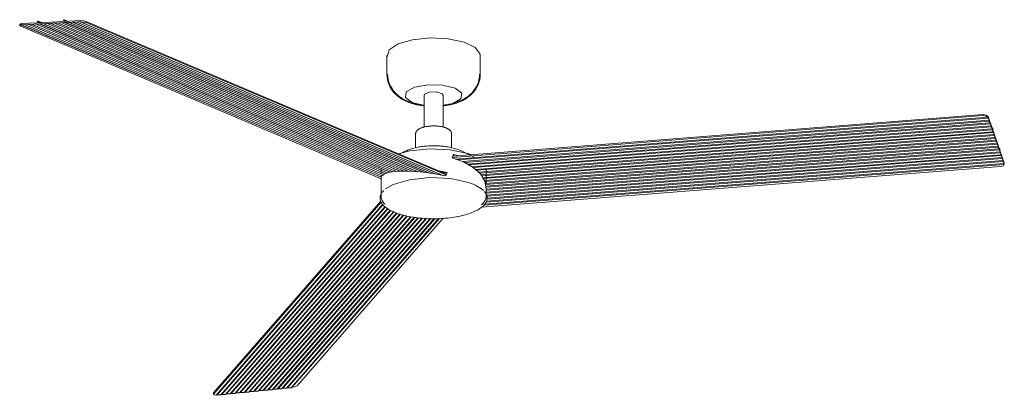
# Model space of a CAD drawing. Header units: millimetres. Extents: x 5554 to 11530, y -551 to 7395.
# Tile 2 of 3: x 7723 to 9094, y -551 to -28. Entities that reach past the tile are written whole.
import ezdxf

# ---------------------------------------------------------------- set-up
doc = ezdxf.new("R2010")
doc.units = ezdxf.units.MM
doc.layers.add('0_87', color=7, linetype='Continuous', lineweight=9)
doc.layers.add('Aparatos eléctricos', color=7, linetype='Continuous', lineweight=9)

# ---------------------------------------------------------------- blocks, each defined once
blk = doc.blocks.new('34287 - 34287 CRUISER XL Black fan with DC motor-590813-00 Isometrico PDF')
at = {"layer": '0_87'}
for p, q in [((4685.2, -33.7), (4684.9, -35.5)), ((4686.4, -34.6), (5188.1, -246.9)), ((5188.1, -249.3), (4686.4, -36.9)), ((4687.1, -33.1), (4686.8, -34.7)), ((4686.8, -34.7), (4687.6, -34.9)), ((4709.3, -31.9), (4687.1, -33.1)), ((4691.5, -34.3), (4687.6, -34.9)), ((4687.6, -34.9), (5188.1, -246.8)), ((5189.3, -245), (4691.5, -34.3)), ((4691.5, -34.3), (4692.7, -34.7)), ((4692.7, -34.7), (4696.6, -34)), ((5189.4, -244.9), (4692.7, -34.7)), ((4696.6, -34), (4697.8, -34.4)), ((5191.1, -243.3), (4696.6, -34)), ((4697.8, -34.4), (4701.8, -33.8)), ((5191.1, -243.3), (4697.8, -34.4)), ((4701.8, -33.8), (4702.9, -34.2)), ((5193.7, -242), (4701.8, -33.8)), ((4702.9, -34.2), (4706.9, -33.5)), ((5193.8, -242), (4702.9, -34.2)), ((4706.9, -33.5), (4708.1, -33.9)), ((5197, -240.9), (4706.9, -33.5)), ((4708.1, -33.9), (4712, -33.2)), ((5197.1, -240.9), (4708.1, -33.9)), ((4709.5, -30.5), (4709.3, -31.9)), ((4715.6, -31.6), (4710.7, -29.5)), ((4745.6, -30.1), (4710.7, -31.9)), ((4710.7, -31.9), (4711, -30.4)), ((4711, -30.4), (4714, -31.7)), ((4712, -33.2), (4713.2, -33.6)), ((5200.3, -239.9), (4712, -33.2)), ((4713.2, -33.6), (4717.2, -33)), ((5200.6, -240), (4713.2, -33.6)), ((4717.2, -33), (4718.3, -33.4)), ((5204.9, -239.4), (4717.2, -33)), ((4718.3, -33.4), (4722.3, -32.7)), ((5205, -239.4), (4718.3, -33.4)), ((4722.3, -32.7), (4723.4, -33.1)), ((5209.3, -238.9), (4722.3, -32.7)), ((4723.4, -33.1), (4727.4, -32.5)), ((5209.5, -238.9), (4723.4, -33.1)), ((4727.4, -32.5), (4728.6, -32.9)), ((5213.9, -238.4), (4727.4, -32.5)), ((4728.6, -32.9), (4732.5, -32.2)), ((5214.7, -238.6), (4728.6, -32.9)), ((4732.5, -32.2), (4733.7, -32.6)), ((5220, -238.6), (4732.5, -32.2)), ((4733.7, -32.6), (4737.7, -31.9)), ((5220.3, -238.6), (4733.7, -32.6)), ((4737.7, -31.9), (4738.8, -32.3)), ((5225.7, -238.5), (4737.7, -31.9)), ((4738.8, -32.3), (4742.8, -31.7)), ((5225.9, -238.5), (4738.8, -32.3)), ((4742.8, -31.7), (4743.9, -32.1)), ((5232.4, -238.9), (4742.8, -31.7)), ((4743.9, -32.1), (4747.9, -31.4)), ((5232.7, -239), (4743.9, -32.1)), ((4745.9, -28.6), (4745.6, -30.1)), ((4751.9, -29.8), (4747, -27.7)), ((4747.1, -30), (4747.3, -28.6)), ((4769.3, -28.9), (4747.1, -30)), ((4747.3, -28.6), (4750.4, -29.8)), ((4747.9, -31.4), (4749.1, -31.8)), ((5239.2, -239.4), (4747.9, -31.4)), ((4749.1, -31.8), (4753, -31.2)), ((5239.5, -239.4), (4749.1, -31.8)), ((4753, -31.2), (4754.2, -31.6)), ((5246.8, -240.2), (4753, -31.2)), ((4754.2, -31.6), (4758.2, -30.9)), ((5247.1, -240.2), (4754.2, -31.6)), ((4758.2, -30.9), (4759.3, -31.3)), ((5254.9, -241.2), (4758.2, -30.9)), ((4759.3, -31.3), (4763.3, -30.6)), ((5255.3, -241.2), (4759.3, -31.3)), ((4763.3, -30.6), (4764.5, -31)), ((5263, -242.2), (4763.3, -30.6)), ((4764.5, -31), (4768.4, -30.4)), ((5264.3, -242.6), (4764.5, -31)), ((4768.4, -30.4), (4769, -30.6)), ((4769, -30.6), (4769.3, -28.9)), ((5274.1, -244.4), (4769, -30.6)), ((4769.6, -30.8), (5274.4, -244.5)), ((4777.4, -31.8), (4777.6, -30.4)), ((5278.4, -243.9), (4777.4, -31.8)), ((5279.2, -242.7), (4777.6, -30.4)), ((5287.4, -219.4), (6025.9, -161.3)), ((5288.2, -217.7), (6026, -159.7)), ((6032.8, -163.5), (5291.6, -221.8)), ((6025.9, -161.3), (6026, -159.7)), ((6033.1, -162.6), (6033, -164)), ((6033, -164), (6033.2, -164.9)), ((6039.1, -180), (6033.1, -162.6)), ((6033.2, -164.9), (5294.8, -222.9)), ((5301.2, -225.2), (6034.3, -167.5)), ((5303.9, -226.3), (6034.6, -168.9)), ((5308.1, -228.7), (6035.7, -171.5)), ((5310.3, -229.9), (6036, -172.9)), ((5314.5, -232.4), (6037.1, -175.5)), ((5316.5, -233.6), (6037.4, -176.9)), ((6034.3, -167.5), (6033.2, -164.9)), ((6034.3, -167.5), (6034.6, -168.9)), ((6034.6, -168.9), (6035.7, -171.5)), ((6035.7, -171.5), (6036, -172.9)), ((6036, -172.9), (6037.1, -175.5)), ((6037.1, -175.5), (6037.4, -176.9)), ((6037.4, -176.9), (6038.5, -179.6)), ((5319.3, -236.1), (6038.5, -179.6)), ((5320.7, -237.4), (6038.8, -180.9)), ((5323.4, -239.9), (6039.9, -183.6)), ((5324.8, -241.2), (6040.2, -184.9)), ((5327.1, -243.7), (6041.3, -187.6)), ((5327.9, -245.1), (6041.6, -188.9)), ((5329.4, -247.7), (6042.7, -191.6)), ((6039.3, -178.3), (6038.4, -178.4)), ((6038.5, -179.6), (6038.8, -180.9)), ((6038.7, -178.8), (6039.2, -178.7)), ((6038.8, -180.9), (6039.9, -183.6)), ((6039.2, -178.7), (6039.1, -180)), ((6039.5, -181.1), (6039.6, -179.9)), ((6049, -208.4), (6039.5, -181.1)), ((6039.9, -183.6), (6040.2, -184.9)), ((6040.2, -184.9), (6041.3, -187.6)), ((6041.3, -187.6), (6041.6, -188.9)), ((6041.6, -188.9), (6042.7, -191.6)), ((6042.7, -191.6), (6043, -192.9)), ((5330.2, -249), (6043, -192.9)), ((5331.8, -251.6), (6044.1, -195.6)), ((5332.5, -252.9), (6044.4, -197)), ((5333, -255.6), (6045.5, -199.6)), ((5333.3, -257), (6045.8, -201)), ((5333.7, -259.7), (6046.9, -203.6)), ((5334.1, -261), (6047.2, -205)), ((6043, -192.9), (6044.1, -195.6)), ((6044.1, -195.6), (6044.4, -197)), ((6044.4, -197), (6045.5, -199.6)), ((6045.5, -199.6), (6045.8, -201)), ((6045.8, -201), (6046.9, -203.6)), ((6046.9, -203.6), (6047.2, -205)), ((6047.2, -205), (6048.3, -207.6)), ((5334.2, -267.9), (6049.7, -211.6)), ((5334.2, -269.3), (6050, -213)), ((5334.3, -263.8), (6048.3, -207.6)), ((5334.3, -265.2), (6048.6, -209)), ((5334.9, -272), (6051.1, -215.7)), ((5335.4, -273.3), (6051.4, -217)), ((6049.2, -206.8), (6048.3, -206.8)), ((6048.3, -207.6), (6048.6, -209)), ((6048.6, -207.2), (6049.1, -207.2)), ((6048.6, -209), (6049.7, -211.6)), ((6049.1, -207.2), (6049, -208.4)), ((6049.4, -209.6), (6049.5, -208.3)), ((6055.5, -226.9), (6049.4, -209.6)), ((6049.7, -211.6), (6050, -213)), ((6050, -213), (6051.1, -215.7)), ((6051.1, -215.7), (6051.4, -217)), ((6051.4, -217), (6052.5, -219.7)), ((5327.9, -288.9), (6050.7, -232)), ((6055.5, -229.1), (5331.1, -286)), ((5332.4, -284.5), (6055.3, -227.7)), ((5334.3, -281.6), (6054.2, -225)), ((5334.9, -280.2), (6053.9, -223.7)), ((5335.6, -277.4), (6052.8, -221)), ((5335.7, -276), (6052.5, -219.7)), ((6052.5, -219.7), (6052.8, -221)), ((6052.8, -221), (6053.9, -223.7)), ((6053.9, -223.7), (6054.2, -225)), ((6054.2, -225), (6055.3, -227.7)), ((6055.3, -227.7), (6055.4, -228.3)), ((6055.4, -228.3), (6055.5, -226.9)), ((6055.6, -228), (6055.5, -226.9)), ((6055.5, -229.3), (6055.6, -227.7)), ((5213.5, -238.6), (5213.9, -238.4)), ((5262.2, -242.2), (5263, -242.2)), ((5263, -242.2), (5264.1, -242.6)), ((5187.5, -280.6), (4954.9, -547.2)), ((5188, -281.8), (4955.2, -548.7)), ((4958.2, -550.7), (5190.1, -284.9)), ((5190.6, -285.4), (4959.6, -550.2)), ((5193.3, -288.1), (4964.7, -550.1)), ((5193.8, -288.6), (4966.2, -549.5)), ((5196.9, -290.7), (4971.2, -549.4)), ((5197.5, -291.1), (4972.7, -548.8)), ((5200.8, -293.1), (4977.7, -548.8)), ((5201.5, -293.4), (4979.2, -548.2)), ((5205.1, -295), (4984.3, -548.1)), ((5205.8, -295.3), (4985.7, -547.5)), ((5209.5, -296.7), (4990.8, -547.5)), ((5210.2, -297.1), (4992.3, -546.9)), ((5214.1, -298.4), (4997.3, -546.8)), ((5214.8, -298.6), (4998.8, -546.2)), ((5218.8, -299.7), (5003.8, -546.2)), ((5219.6, -299.9), (5005.3, -545.6)), ((5223.7, -301), (5010.4, -545.5)), ((5224.5, -301.2), (5011.9, -544.9)), ((5228.8, -302), (5016.9, -544.8)), ((5229.7, -302), (5018.4, -544.2)), ((5234, -302.8), (5023.4, -544.2)), ((5234.9, -302.9), (5024.9, -543.6)), ((5239.3, -303.5), (5030, -543.5)), ((5240.2, -303.7), (5031.4, -542.9)), ((5244.9, -304), (5036.5, -542.9)), ((5245.8, -304.1), (5038, -542.3)), ((5250.4, -304.5), (5043, -542.2)), ((5251.3, -304.6), (5044.5, -541.6)), ((5256.2, -304.7), (5049.5, -541.6)), ((5257.2, -304.7), (5051, -541)), ((5262.1, -304.7), (5056.1, -540.9)), ((5263, -304.8), (5057.5, -540.3)), ((5062.6, -540.3), (5268.1, -304.7)), ((5064.1, -539.6), (5269.1, -304.6)), ((5274.5, -304.2), (5071, -537.4)), ((4954.6, -548), (4954.9, -549.5)), ((4955.2, -548.7), (4954.9, -547.2)), ((4954.9, -547.2), (4955.2, -548.6)), ((4979.2, -548.2), (4977.7, -548.8)), ((4984.3, -548.1), (4979.2, -548.2)), ((4985.7, -547.5), (4984.3, -548.1)), ((4990.8, -547.5), (4985.7, -547.5)), ((4992.3, -546.9), (4990.8, -547.5)), ((4997.3, -546.8), (4992.3, -546.9)), ((4998.8, -546.2), (4997.3, -546.8)), ((5003.8, -546.2), (4998.8, -546.2)), ((5005.3, -545.6), (5003.8, -546.2)), ((5010.4, -545.5), (5005.3, -545.6)), ((5011.9, -544.9), (5010.4, -545.5)), ((5016.9, -544.8), (5011.9, -544.9)), ((5018.4, -544.2), (5016.9, -544.8)), ((5023.4, -544.2), (5018.4, -544.2)), ((5024.9, -543.6), (5023.4, -544.2)), ((5030, -543.5), (5024.9, -543.6)), ((5031.4, -542.9), (5030, -543.5)), ((5036.5, -542.9), (5031.4, -542.9)), ((5038, -542.3), (5036.5, -542.9)), ((5043, -542.2), (5038, -542.3)), ((5044.5, -541.6), (5043, -542.2)), ((5049.5, -541.6), (5044.5, -541.6)), ((5051, -541), (5049.5, -541.6)), ((5056.1, -540.9), (5051, -541)), ((5057.5, -540.3), (5056.1, -540.9)), ((5057.5, -540.3), (5062.6, -540.3)), ((5063.5, -539.9), (5062.6, -540.3)), ((4959.6, -550.2), (4958.9, -550.4)), ((4964.7, -550.1), (4959.6, -550.2)), ((4966.2, -549.5), (4964.7, -550.1)), ((4971.2, -549.4), (4966.2, -549.5)), ((4972.7, -548.8), (4971.2, -549.4)), ((4977.7, -548.8), (4972.7, -548.8))]:
    blk.add_line(p, q, dxfattribs=at)
for points in [[(4686.4, -36.9, 0), (4684.9, -35.6, 0), (4686.4, -34.6, 0)], [(4685.2, -33.7, 0), (4685.2, -33.7, 0), (4687.1, -33.1, 0)], [(4686.4, -34.6, 0), (4686.6, -34.6, 0), (4686.8, -34.7, 0)], [(4711, -30.4, 0), (4710.4, -29.5, 0), (4709.5, -30.5, 0)], [(4747.3, -28.6, 0), (4746.8, -27.7, 0), (4745.9, -28.6, 0)], [(4769, -30.6, 0), (4769.3, -30.7, 0), (4769.6, -30.8, 0)], [(4777.6, -30.4, 0), (4773.5, -29.2, 0), (4769.3, -28.9, 0)], [(4769.6, -30.8, 0), (4773.7, -30.9, 0), (4777.4, -31.8, 0)], [(6025.9, -161.3, 0), (6030.1, -161.8, 0), (6032.8, -163.5, 0)], [(6026, -159.7, 0), (6030.5, -160.4, 0), (6033.1, -162.6, 0)], [(6032.8, -163.5, 0), (6032.9, -163.8, 0), (6033, -164, 0)], [(6039.6, -179.9, 0), (6039.4, -178.5, 0), (6039.2, -178.7, 0)], [(6049.5, -208.3, 0), (6049.4, -206.9, 0), (6049.1, -207.2, 0)], [(6055.5, -229.1, 0), (6054.3, -231, 0), (6050.7, -232, 0)], [(6055.4, -228.3, 0), (6055.5, -228.7, 0), (6055.5, -229.1, 0)], [(5213.9, -238.4, 0), (5214.4, -238.6, 0), (5214.6, -238.6, 0)], [(5064.1, -539.6, 0), (5063.8, -539.8, 0), (5063.5, -539.9, 0)], [(5071, -537.4, 0), (5068.3, -538.9, 0), (5064.1, -539.6, 0)], [(4958.2, -550.7, 0), (4955.4, -550, 0), (4955.2, -548.7, 0)], [(4958.9, -550.4, 0), (4958.6, -550.6, 0), (4958.2, -550.7, 0)]]:
    blk.add_polyline3d(points, dxfattribs=at)
at = {"layer": 'Aparatos eléctricos', "color": 9, "true_color": 0xc0c0c0}
for p, q in [((5196.1, -77.5), (5196.1, -103.3)), ((5326.1, -103.3), (5326.1, -77.5)), ((5247.9, -133.1), (5247.9, -177.2)), ((5274.4, -177.2), (5274.4, -133.1)), ((5236.1, -186.3), (5236.1, -206.1)), ((5286.1, -206), (5286.1, -186.3)), ((5221.4, -210.9), (5213.3, -214.8)), ((5290.3, -217.3), (5288.6, -216.8)), ((5289.1, -215.5), (5294.1, -217)), ((5317.5, -219), (5300.9, -210.9)), ((5187.9, -236.4), (5187.9, -242.3)), ((5268.4, -238), (5280.1, -240.4)), ((5279.9, -240.9), (5270.8, -239)), ((5334.3, -257.2), (5334.3, -236.3)), ((5187.9, -247.6), (5187.9, -273.5)), ((5187.7, -270.7), (5187, -272.4)), ((5334.7, -271.1), (5331.8, -266.7)), ((5334.3, -273.5), (5334.3, -262.4)), ((5335.5, -273.6), (5335.1, -272.1))]:
    blk.add_line(p, q, dxfattribs=at)
for points in [[(5196.3, -79.4, 0), (5199.4, -69.8, 0), (5211.9, -61.5, 0), (5231.8, -55.6, 0), (5256.3, -53, 0), (5281.5, -54.2, 0)], [(5281.5, -54.2, 0), (5303.5, -58.9, 0), (5319.1, -66.5, 0), (5325.9, -75.7, 0), (5326, -78.6, 0)], [(5196.1, -103.3, 0), (5196.3, -107.3, 0), (5196.9, -111.2, 0), (5197.9, -114.9, 0), (5199.2, -118.3, 0), (5200.7, -121.4, 0), (5202.3, -124.2, 0), (5204.1, -126.7, 0), (5205.9, -129, 0), (5207.8, -131, 0), (5209.7, -132.7, 0), (5211.5, -134.3, 0), (5213.4, -135.7, 0), (5215.2, -137, 0), (5217, -138.1, 0), (5218.8, -139.1, 0), (5220.5, -140.1, 0), (5222.3, -140.9, 0), (5224, -141.7, 0), (5225.8, -142.4, 0), (5227.5, -143.1, 0), (5229.2, -143.7, 0), (5230.9, -144.2, 0), (5232.6, -144.8, 0), (5234.4, -145.2, 0), (5236.1, -145.7, 0), (5237.8, -146.1, 0), (5239.5, -146.4, 0), (5241.3, -146.8, 0), (5243, -147.1, 0), (5244.7, -147.3, 0), (5246.5, -147.6, 0), (5247, -147.7, 0)], [(5197.1, -103.3, 0), (5197.3, -107.2, 0), (5197.9, -111, 0), (5198.9, -114.6, 0), (5200.1, -117.9, 0), (5201.6, -120.9, 0), (5203.2, -123.7, 0), (5204.9, -126.1, 0), (5206.7, -128.3, 0), (5208.5, -130.3, 0), (5210.3, -132, 0), (5212.2, -133.5, 0), (5214, -134.9, 0), (5215.8, -136.1, 0), (5217.5, -137.3, 0), (5219.3, -138.3, 0), (5221, -139.2, 0), (5222.7, -140, 0), (5224.4, -140.8, 0), (5226.1, -141.5, 0), (5227.8, -142.1, 0), (5229.5, -142.7, 0), (5231.2, -143.3, 0), (5232.9, -143.8, 0), (5234.6, -144.3, 0), (5236.3, -144.7, 0), (5238, -145.1, 0), (5239.7, -145.5, 0), (5241.4, -145.8, 0), (5243.2, -146.1, 0), (5244.9, -146.4, 0), (5246.6, -146.6, 0), (5247.2, -146.7, 0)], [(5326.1, -103.3, 0), (5325.9, -107.3, 0), (5325.3, -111.2, 0), (5324.3, -114.9, 0), (5323, -118.3, 0), (5321.5, -121.4, 0), (5319.9, -124.2, 0), (5318.1, -126.7, 0), (5316.3, -129, 0), (5314.4, -131, 0), (5312.5, -132.7, 0), (5310.7, -134.3, 0), (5308.8, -135.7, 0), (5307, -137, 0), (5305.2, -138.1, 0), (5303.4, -139.1, 0), (5301.7, -140.1, 0), (5299.9, -140.9, 0), (5298.2, -141.7, 0), (5296.4, -142.4, 0), (5294.7, -143.1, 0), (5293, -143.7, 0), (5291.3, -144.2, 0), (5289.6, -144.8, 0), (5287.9, -145.2, 0), (5286.1, -145.7, 0), (5284.4, -146.1, 0), (5282.7, -146.4, 0), (5281, -146.8, 0), (5279.2, -147.1, 0), (5277.5, -147.3, 0), (5275.7, -147.6, 0), (5274.3, -147.8, 0)], [(5325.1, -103.3, 0), (5324.9, -107.2, 0), (5324.3, -111, 0), (5323.4, -114.6, 0), (5322.1, -117.9, 0), (5320.7, -120.9, 0), (5319, -123.7, 0), (5317.3, -126.1, 0), (5315.5, -128.3, 0), (5313.7, -130.3, 0), (5311.9, -132, 0), (5310.1, -133.5, 0), (5308.2, -134.9, 0), (5306.5, -136.1, 0), (5304.7, -137.3, 0), (5302.9, -138.3, 0), (5301.2, -139.2, 0), (5299.5, -140, 0), (5297.8, -140.8, 0), (5296.1, -141.5, 0), (5294.4, -142.1, 0), (5292.7, -142.7, 0), (5291, -143.3, 0), (5289.3, -143.8, 0), (5287.6, -144.3, 0), (5285.9, -144.7, 0), (5284.2, -145.1, 0), (5282.5, -145.5, 0), (5280.8, -145.8, 0), (5279.1, -146.1, 0), (5277.3, -146.4, 0), (5275.6, -146.6, 0), (5274.3, -146.8, 0)], [(5273.6, -118.7, 0), (5253, -118.3, 0), (5234.5, -121.8, 0), (5223.1, -128.3, 0), (5221.9, -136.2, 0), (5231.3, -143.1, 0), (5247.9, -147.3, 0)], [(5274.4, -147.3, 0), (5287.7, -144.4, 0), (5299.1, -137.8, 0), (5300.3, -130, 0), (5290.9, -123, 0), (5273.6, -118.7, 0)], [(5265.3, -128.3, 0), (5255.1, -128.6, 0), (5248.5, -131.5, 0), (5248, -133.4, 0)], [(5274.2, -133.1, 0), (5272.9, -130.8, 0), (5265.3, -128.3, 0)], [(5247.9, -147.8, 0), (5247.4, -147.7, 0), (5247, -147.7, 0)], [(5247.9, -146.8, 0), (5247.6, -146.7, 0), (5247.2, -146.7, 0)], [(5236.1, -186.3, 0), (5236.2, -185.7, 0), (5236.2, -185.1, 0), (5236.4, -184.6, 0), (5236.6, -184.1, 0), (5236.8, -183.6, 0), (5237.1, -183.1, 0), (5237.4, -182.6, 0), (5237.8, -182.2, 0), (5238.2, -181.8, 0), (5238.6, -181.4, 0), (5239.1, -181, 0), (5239.6, -180.6, 0), (5240.1, -180.2, 0), (5240.6, -179.9, 0), (5241.2, -179.6, 0), (5241.8, -179.3, 0), (5242.4, -179, 0), (5243.1, -178.7, 0), (5243.7, -178.4, 0), (5244.4, -178.1, 0), (5245.1, -177.9, 0), (5245.9, -177.6, 0), (5246.7, -177.4, 0), (5247.4, -177.2, 0), (5248.2, -177, 0), (5249.1, -176.8, 0), (5249.9, -176.6, 0), (5250.7, -176.4, 0), (5251.6, -176.3, 0), (5252.5, -176.2, 0), (5253.4, -176, 0), (5254.3, -175.9, 0), (5255.2, -175.8, 0), (5256.1, -175.7, 0), (5257.1, -175.7, 0), (5258, -175.6, 0), (5259, -175.6, 0), (5259.9, -175.6, 0), (5260.9, -175.6, 0), (5261.8, -175.6, 0), (5262.7, -175.6, 0), (5263.7, -175.6, 0), (5264.6, -175.6, 0), (5265.6, -175.7, 0), (5266.5, -175.8, 0), (5267.4, -175.9, 0), (5268.3, -176, 0), (5268.5, -176, 0)], [(5286.1, -186.3, 0), (5286.1, -185.7, 0), (5286, -185.1, 0), (5285.8, -184.6, 0), (5285.6, -184.1, 0), (5285.4, -183.6, 0), (5285.1, -183.1, 0), (5284.8, -182.6, 0), (5284.4, -182.2, 0), (5284, -181.8, 0), (5283.6, -181.4, 0), (5283.1, -181, 0), (5282.6, -180.6, 0), (5282.1, -180.2, 0), (5281.6, -179.9, 0), (5281, -179.6, 0), (5280.4, -179.3, 0), (5279.8, -179, 0), (5279.2, -178.7, 0), (5278.5, -178.4, 0), (5277.8, -178.1, 0), (5277.1, -177.9, 0), (5276.3, -177.6, 0), (5275.6, -177.4, 0), (5274.8, -177.2, 0), (5274, -177, 0), (5273.2, -176.8, 0), (5272.3, -176.6, 0), (5271.5, -176.4, 0), (5270.6, -176.3, 0), (5269.7, -176.2, 0), (5268.8, -176, 0), (5268.5, -176, 0)], [(5221.4, -210.9, 0), (5222.8, -210.2, 0), (5224.3, -209.6, 0), (5225.8, -209, 0), (5227.3, -208.4, 0), (5228.9, -207.9, 0), (5230.5, -207.3, 0), (5232.1, -206.9, 0), (5233.8, -206.4, 0), (5235.5, -206, 0), (5237.2, -205.6, 0), (5239, -205.3, 0), (5240.8, -204.9, 0), (5242.6, -204.6, 0), (5244.4, -204.4, 0), (5246.2, -204.1, 0), (5248.1, -203.9, 0), (5250, -203.7, 0), (5251.9, -203.6, 0), (5253.8, -203.5, 0), (5255.7, -203.4, 0), (5257.6, -203.3, 0), (5259.5, -203.3, 0), (5261.4, -203.2, 0), (5263.3, -203.3, 0), (5265.3, -203.3, 0), (5267.2, -203.4, 0), (5269.1, -203.5, 0), (5271, -203.6, 0), (5272.9, -203.8, 0), (5274.7, -204, 0), (5276.2, -204.2, 0)], [(5300.9, -210.9, 0), (5299.4, -210.2, 0), (5297.9, -209.6, 0), (5296.4, -209, 0), (5294.9, -208.4, 0), (5293.3, -207.9, 0), (5291.7, -207.3, 0), (5290.1, -206.9, 0), (5288.4, -206.4, 0), (5286.7, -206, 0), (5285, -205.6, 0), (5283.2, -205.3, 0), (5281.5, -204.9, 0), (5279.7, -204.6, 0), (5277.8, -204.4, 0), (5276.2, -204.2, 0)], [(5284, -208.9, 0), (5255.7, -207.6, 0), (5228.1, -210.4, 0), (5212.5, -214.5, 0)], [(5313, -215.6, 0), (5308.9, -214.2, 0), (5284, -208.9, 0)], [(5287, -220.2, 0), (5288.1, -217.8, 0), (5289.1, -215.5, 0)], [(5334.3, -263.2, 0), (5332.5, -252.7, 0), (5326.3, -242.5, 0), (5316.3, -233.4, 0), (5302.9, -225.8, 0), (5287, -220.2, 0)], [(5277.9, -245.1, 0), (5260.1, -241.8, 0), (5242.3, -239.6, 0), (5225.7, -238.5, 0), (5211.2, -238.7, 0), (5199.6, -240.1, 0), (5191.8, -242.6, 0), (5188.1, -246.2, 0), (5187.9, -248.3, 0)], [(5280.1, -240.4, 0), (5279, -242.7, 0), (5277.9, -245.1, 0)], [(5284.5, -248.9, 0), (5255.6, -247.6, 0), (5227.5, -250.5, 0), (5204.6, -257.3, 0), (5194.3, -263.1, 0)], [(5319.8, -258.3, 0), (5309.8, -254.3, 0), (5284.5, -248.9, 0)], [(5330.6, -265.5, 0), (5327.7, -263, 0), (5319.9, -258.4, 0)], [(5187, -272.4, 0), (5186.7, -273.7, 0), (5186.5, -274.9, 0), (5186.5, -276.1, 0), (5186.6, -277.3, 0), (5186.8, -278.6, 0), (5187.1, -279.8, 0), (5187.6, -281, 0), (5188.2, -282.1, 0), (5188.9, -283.3, 0), (5189.7, -284.4, 0), (5190.6, -285.6, 0), (5191.7, -286.7, 0), (5192.8, -287.7, 0), (5194.1, -288.8, 0), (5195.4, -289.8, 0), (5196.9, -290.8, 0), (5198.5, -291.8, 0), (5200.1, -292.7, 0), (5201.9, -293.6, 0), (5203.7, -294.5, 0), (5205.7, -295.4, 0), (5207.7, -296.2, 0), (5209.8, -297, 0), (5212, -297.8, 0), (5214.2, -298.5, 0), (5216.6, -299.2, 0), (5219, -299.9, 0), (5221.5, -300.5, 0), (5224, -301.1, 0), (5226.6, -301.6, 0), (5229.2, -302.1, 0), (5229.5, -302.1, 0)], [(5187.9, -273.5, 0), (5187.9, -274.7, 0), (5188.1, -275.9, 0), (5188.5, -277.2, 0), (5188.9, -278.4, 0), (5189.5, -279.6, 0), (5190.2, -280.7, 0), (5191, -281.9, 0), (5191.9, -283, 0), (5192.9, -284.1, 0), (5193.6, -284.7, 0)], [(5191.5, -265.6, 0), (5190.3, -266.8, 0), (5189.2, -268.1, 0)], [(5335.2, -272.4, 0), (5335.5, -273.7, 0), (5335.7, -274.9, 0), (5335.7, -276.1, 0), (5335.7, -277.3, 0), (5335.4, -278.6, 0), (5335.1, -279.8, 0), (5334.6, -281, 0), (5334.1, -282.1, 0), (5333.4, -283.3, 0), (5332.5, -284.4, 0), (5331.6, -285.6, 0), (5330.6, -286.7, 0), (5329.4, -287.7, 0), (5328.1, -288.8, 0), (5326.8, -289.8, 0), (5325.3, -290.8, 0), (5323.8, -291.8, 0), (5322.1, -292.7, 0), (5320.3, -293.6, 0), (5318.5, -294.5, 0), (5316.6, -295.4, 0), (5314.5, -296.2, 0), (5312.4, -297, 0), (5310.2, -297.8, 0), (5308, -298.5, 0), (5305.6, -299.2, 0), (5303.2, -299.9, 0), (5300.8, -300.5, 0), (5298.2, -301.1, 0), (5295.6, -301.6, 0), (5293, -302.1, 0), (5292.7, -302.1, 0)], [(5334.3, -273.5, 0), (5334.3, -274.7, 0), (5334.1, -275.9, 0), (5333.8, -277.2, 0), (5333.3, -278.4, 0), (5332.7, -279.6, 0), (5332.1, -280.7, 0), (5331.2, -281.9, 0), (5330.3, -283, 0), (5329.3, -284.1, 0), (5328.2, -285.1, 0), (5328, -285.3, 0)], [(5229.5, -302.1, 0), (5232.6, -302.7, 0), (5235.7, -303.1, 0), (5238.7, -303.5, 0), (5238.9, -303.6, 0)], [(5292.7, -302.1, 0), (5289.6, -302.7, 0), (5286.5, -303.1, 0), (5283.5, -303.5, 0), (5280.6, -303.9, 0), (5277.7, -304.2, 0), (5274.9, -304.4, 0), (5272.1, -304.6, 0), (5269.4, -304.8, 0), (5266.6, -304.9, 0), (5263.9, -304.9, 0), (5261.2, -305, 0), (5258.5, -304.9, 0), (5255.8, -304.9, 0), (5253, -304.8, 0), (5250.3, -304.6, 0), (5247.5, -304.4, 0), (5244.7, -304.2, 0), (5241.8, -303.9, 0), (5238.9, -303.6, 0)]]:
    blk.add_polyline3d(points, dxfattribs=at)

msp = doc.modelspace()

# ---------------------------------------------------------------- block references
at = {"layer": 'Aparatos eléctricos', "color": 9, "true_color": 0xc0c0c0}
msp.add_blockref('34287 - 34287 CRUISER XL Black fan with DC motor-590813-00 Isometrico PDF', (3037.9, 0), dxfattribs=at)

doc.saveas('drawing.dxf')
